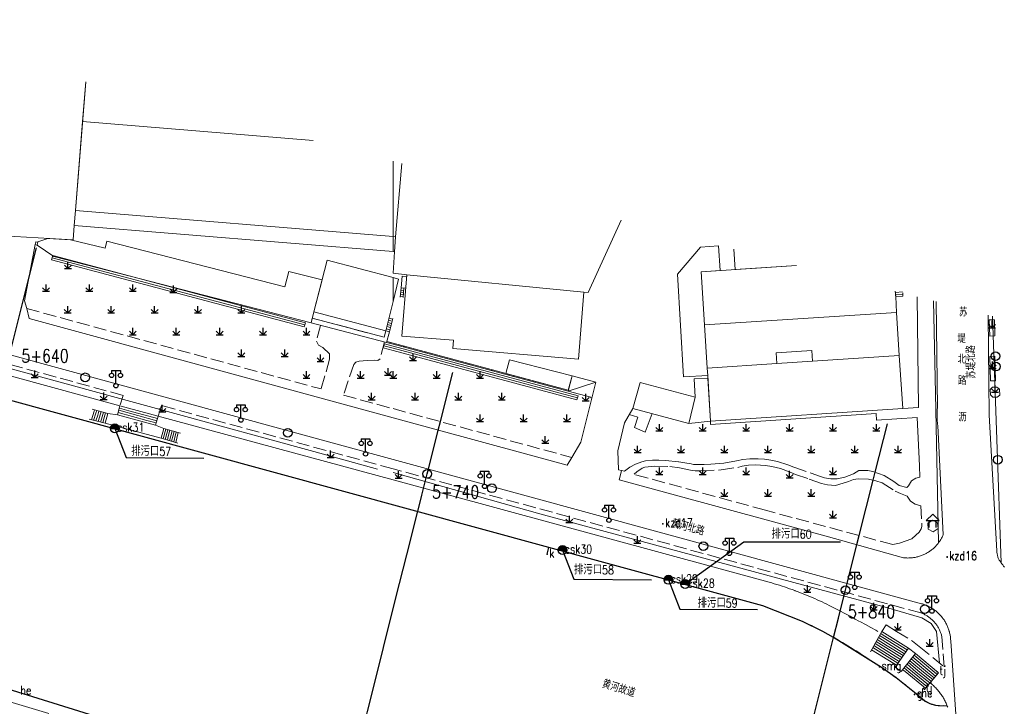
# Model space of a CAD drawing. Extents: x 39508475 to 39522402, y 3783947 to 3795549.
# Tile 117 of 256: x 39514664 to 39514891, y 3794233 to 3794391. Entities that reach past the tile are written whole.
import ezdxf
from ezdxf.enums import TextEntityAlignment as Align

# ---------------------------------------------------------------- set-up
doc = ezdxf.new("R2010")
doc.units = 0
doc.header["$PDSIZE"] = 0.2
doc.linetypes.add('X0', pattern=[4, 3, -1])
doc.layers.get('0').update_dxf_attribs({"linetype": 'CONTINUOUS'})
for name, color, linetype in [('DLSS', 4, 'CONTINUOUS'), ('JCDL_DMX_F', 30, 'CONTINUOUS'), ('JCDL_JMDD_F', 231, 'CONTINUOUS'), ('JCDL_JMDX_F', 231, 'CONTINUOUS'), ('JCDL_JT_ZJ', 100, 'CONTINUOUS'), ('JCDL_JTD_F', 100, 'CONTINUOUS'), ('JMD', 6, 'CONTINUOUS'), ('SXSS', 5, 'CONTINUOUS'), ('ZBTZ', 3, 'CONTINUOUS'), ('zdh', 7, 'CONTINUOUS'), ('排水孔', 4, 'CONTINUOUS'), ('断面线', 2, 'CONTINUOUS')]:
    doc.layers.add(name, color=color, linetype=linetype)
for name, color, linetype, lineweight in [('JCDL_JMDX', 1, 'CONTINUOUS', 0), ('JCDL_ZBX', 3, 'CONTINUOUS', 0), ('JCDL_ZBX_F', 7, 'CONTINUOUS', 0), ('TEXTL_ZJ', 7, 'CONTINUOUS', 0)]:
    doc.layers.add(name, color=color, linetype=linetype, lineweight=lineweight)
doc.styles.add('HZ', font='rs', dxfattribs={"width": 0.8, "bigfont": 'hztxt'})
doc.linetypes.add('10422', pattern='A,2,[150,AAA.SHX,S=1,R=0,X=0,Y=1],2,[177,AAA.SHX,S=1,R=0,X=0,Y=0.8],1e-09', length=4)
doc.linetypes.add('X19', pattern='A,4.5,[145,symbolx.shx,S=1,R=0,X=0,Y=1],4.5,-0.5,[146,symbolx.shx,S=1,R=0,X=0,Y=0],-0.5', length=10)
doc.linetypes.add('X35', pattern='A,2,[150,AAA.SHX,S=1,R=0,X=0,Y=1],2,[177,AAA.SHX,S=1,R=0,X=0,Y=0.8],1e-09', length=4)
doc.linetypes.add('X4', pattern='A,0,-1e-09,[149,symbolx.shx,S=0.15,R=0,X=0,Y=0],-1.6', length=1.6)
doc.linetypes.add('X41', pattern='A,1,[18,symbolt.shx,S=1,R=0,X=0,Y=0],2,[8,symbolt.shx,S=1,R=0,X=0,Y=0],1', length=4)
doc.linetypes.add('X49', pattern='A,0,[5,symbolt.shx,S=1,R=0,X=0,Y=0],-10', length=10)
doc.linetypes.add('X67', pattern='A,1,[150,symbolx.shx,S=1,R=0,X=0,Y=1],2,[153,symbolx.shx,S=1,R=0,X=0,Y=0.8],2,[145,symbolx.shx,S=1,R=0,X=0,Y=0],0,[150,symbolx.shx,S=1,R=0,X=0,Y=1],2,[153,symbolx.shx,S=1,R=0,X=0,Y=0.8],2,[150,symbolx.shx,S=1,R=0,X=0,Y=1],0.5,-0.5,[146,symbolx.shx,S=1,R=0,X=0,Y=0],-0.5,0.5,[153,symbolx.shx,S=1,R=0,X=0,Y=0.8],1', length=12)

# ---------------------------------------------------------------- blocks, each defined once
blk = doc.blocks.new('9530003')
at = {"color": 0}
for p, q in [((-0.8, 0), (0.8, 0)), ((0, 0), (0, 1.6))]:
    blk.add_line(p, q, dxfattribs=at)
at = {"color": 0, "linetype": 'Continuous'}
for points in [[(0, 0), (-0.8, 0.8)], [(0, 0), (0.8, 0.8)]]:
    blk.add_lwpolyline(points, dxfattribs=at)
blk = doc.blocks.new('5820000')
at = {"color": 0, "linetype": 'Continuous'}
blk.add_circle((0, 0), 1, dxfattribs=at)
blk = doc.blocks.new('3521000')
at = {"color": 0}
for p, q in [((-1, 3.5), (1, 3.5)), ((0, 0.5), (0, 3.5))]:
    blk.add_line(p, q, dxfattribs=at)
at = {"color": 0, "linetype": 'Continuous', "flags": 128}
for points in [[(-1, 3.5), (-1, 2.9)], [(1, 3.5), (1, 2.9)]]:
    blk.add_lwpolyline(points, dxfattribs=at)
at = {"color": 0}
for centre in [(-1, 2.4), (1, 2.4), (0, 0)]:
    blk.add_circle(centre, 0.5, dxfattribs=at)
blk = doc.blocks.new('3621000')
at = {"color": 0}
for p, q in [((0, 3.1), (-1.5, 1.6)), ((1.5, 1.6), (0, 3.1)), ((-1.5, 1.6), (1.5, 1.6)), ((-0.8, 0), (-0.8, 1.6)), ((0.8, 0), (0.8, 1.6))]:
    blk.add_line(p, q, dxfattribs=at)

msp = doc.modelspace()

# ---------------------------------------------------------------- hatches: boundary and pattern name
at = {"layer": '排水孔', "linetype": 'Continuous'}
h = msp.add_hatch(color=256, dxfattribs=at)
edge = h.paths.add_edge_path()
edge.add_arc((39514685.92, 3794296.767), 1, 0, 180)
edge.add_line((39514684.92, 3794296.767), (39514685.92, 3794296.767))
edge.add_line((39514685.92, 3794296.767), (39514686.92, 3794296.767))
h = msp.add_hatch(color=256, dxfattribs=at)
edge = h.paths.add_edge_path()
edge.add_arc((39514789.06, 3794268.712), 1, 0, 180)
edge.add_line((39514788.06, 3794268.712), (39514789.06, 3794268.712))
edge.add_line((39514789.06, 3794268.712), (39514790.06, 3794268.712))
h = msp.add_hatch(color=256, dxfattribs=at)
edge = h.paths.add_edge_path()
edge.add_arc((39514813.45, 3794261.848), 1, 0, 180)
edge.add_line((39514812.45, 3794261.848), (39514813.45, 3794261.848))
edge.add_line((39514813.45, 3794261.848), (39514814.45, 3794261.848))
h = msp.add_hatch(color=256, dxfattribs=at)
edge = h.paths.add_edge_path()
edge.add_arc((39514817.3, 3794260.864), 1, 0, 180)
edge.add_line((39514816.3, 3794260.864), (39514817.3, 3794260.864))
edge.add_line((39514817.3, 3794260.864), (39514818.3, 3794260.864))

# ---------------------------------------------------------------- linework, layer by layer
for p, q in [((39514684.92, 3794296.767, 76.713), (39514686.92, 3794296.767, 76.713)), ((39514788.06, 3794268.712, 74.858), (39514790.06, 3794268.712, 74.858)), ((39514812.45, 3794261.848, 74.905), (39514814.45, 3794261.848, 74.905)), ((39514816.3, 3794260.864, 74.926), (39514818.3, 3794260.864, 74.926))]:
    msp.add_line(p, q)
at = {"linetype": 'Continuous'}
for p, q in [((39514685.92, 3794296.767, 38.373), (39514688.53834, 3794290.06469, 1.811)), ((39514688.53834, 3794290.06469, 1.811), (39514706.42506, 3794289.9444, 1.811)), ((39514817.3, 3794260.864, 36.586), (39514830.77155, 3794270.598)), ((39514830.77155, 3794270.598), (39514853.07155, 3794270.598)), ((39514789.06, 3794268.712, 36.518), (39514791.67834, 3794262.00969, -0.044)), ((39514791.67834, 3794262.00969, -0.044), (39514809.56506, 3794261.8894, -0.044)), ((39514813.45, 3794261.848, 36.565), (39514816.06834, 3794255.14569, 0.003)), ((39514816.06834, 3794255.14569, 0.003), (39514833.95506, 3794255.0254, 0.003))]:
    msp.add_line(p, q, dxfattribs=at)
at = {"flags": 128}
for points, elevation in [([(39514686.92, 3794296.767, 1), (39514684.92, 3794296.767), (39514685.92, 3794296.767)], 38.373), ([(39514790.06, 3794268.712, 1), (39514788.06, 3794268.712), (39514789.06, 3794268.712)], 36.518), ([(39514814.45, 3794261.848, 1), (39514812.45, 3794261.848), (39514813.45, 3794261.848)], 36.565), ([(39514818.3, 3794260.864, 1), (39514816.3, 3794260.864), (39514817.3, 3794260.864)], 36.586)]:
    msp.add_lwpolyline(points, format="xyb", close=True, dxfattribs=dict(at, elevation=elevation))
at = {"linetype": 'Continuous', "elevation": 35.41, "flags": 128}
msp.add_lwpolyline([(39514785.486, 3794267.782), (39514785.91593, 3794269.35362)], dxfattribs=at)
at = {"layer": 'DLSS', "linetype": 'Continuous', "lineweight": 20}
for points in [[(39514750, 3794289.61748), (39514574.348, 3794337.589), (39514574.25103, 3794337.10913), (39514573.069, 3794337.348), (39514573.185, 3794337.922), (39514500, 3794357.85882)], [(39514750, 3794299.19698), (39514666.198, 3794322.056), (39514665.62299, 3794324.398)], [(39514802.65615, 3794287.01277), (39514802.11701, 3794284.921), (39514849.776, 3794271.97501), (39514867.54099, 3794266.977), (39514867.75009, 3794266.95268), (39514867.95975, 3794266.9338), (39514868.16981, 3794266.91997), (39514868.38013, 3794266.91119), (39514868.59061, 3794266.90748), (39514868.80112, 3794266.90882), (39514869.01153, 3794266.91522), (39514869.22173, 3794266.92668), (39514869.43159, 3794266.94319), (39514869.64099, 3794266.96474), (39514869.84982, 3794266.99132), (39514870.05794, 3794267.02291), (39514870.26525, 3794267.0595), (39514870.47162, 3794267.10106), (39514870.67693, 3794267.14756), (39514870.88106, 3794267.19899), (39514871.0839, 3794267.25531), (39514871.28532, 3794267.3165), (39514871.48521, 3794267.3825), (39514871.68346, 3794267.4533), (39514871.87995, 3794267.52883), (39514872.07457, 3794267.60907), (39514872.2672, 3794267.69397), (39514872.45774, 3794267.78347), (39514872.64607, 3794267.87753), (39514872.83208, 3794267.97608), (39514872.853, 3794267.98801), (39514873.01567, 3794268.07908), (39514873.19674, 3794268.18647), (39514873.37516, 3794268.29817), (39514873.55085, 3794268.41414), (39514873.72371, 3794268.53429), (39514873.89362, 3794268.65856), (39514874.0605, 3794268.78688), (39514874.22424, 3794268.91918), (39514874.38476, 3794269.05538), (39514874.54195, 3794269.19539), (39514874.69574, 3794269.33914), (39514874.84602, 3794269.48655), (39514874.99272, 3794269.63753), (39514875.13575, 3794269.79199), (39514875.27501, 3794269.94985), (39514875.41045, 3794270.111), (39514875.54197, 3794270.27537), (39514875.66951, 3794270.44285), (39514875.79297, 3794270.61335), (39514875.91231, 3794270.78677), (39514876.02744, 3794270.96301), (39514876.1383, 3794271.14196), (39514876.24483, 3794271.32353), (39514876.34696, 3794271.5076), (39514876.44464, 3794271.69408), (39514876.5378, 3794271.88285), (39514876.62641, 3794272.07381), (39514876.71, 3794272.267), (39514875.449, 3794297.44199), (39514875.4163, 3794297.77803), (39514875.38872, 3794298.11453), (39514875.36587, 3794298.45138), (39514875.34776, 3794298.78853), (39514875.33439, 3794299.12589), (39514875.32576, 3794299.46341), (39514875.32332, 3794299.65963), (39514875.32188, 3794299.80101), (39514875.32274, 3794300.13864), (39514875.32834, 3794300.47622), (39514875.33869, 3794300.81369), (39514875.35378, 3794301.15098), (39514875.374, 3794301.488), (39514875.07195, 3794325.9986)], [(39514890.83276, 3794264.78143), (39514890.62509, 3794265.04933), (39514890.42141, 3794265.32028), (39514890.361, 3794265.40301), (39514890.22179, 3794265.59423), (39514890.02626, 3794265.87112), (39514889.83486, 3794266.15088), (39514889.64765, 3794266.43346), (39514889.465, 3794266.719), (39514889.40035, 3794266.89419), (39514889.34169, 3794267.07149), (39514889.28862, 3794267.25053), (39514889.2412, 3794267.43116), (39514889.19948, 3794267.61318), (39514889.16873, 3794267.77041), (39514889.16349, 3794267.79643), (39514889.13327, 3794267.98071), (39514889.10886, 3794268.16585), (39514889.09026, 3794268.35167), (39514889.078, 3794268.538), (39514887.29999, 3794299.79), (39514887.09227, 3794322.8899)], [(39514791.15, 3794290.06), (39514790.077, 3794288.265), (39514750, 3794299.19698)], [(39514878.11444, 3794250), (39514878.09382, 3794250.07488), (39514878.03116, 3794250.28305), (39514877.96358, 3794250.48968), (39514877.89112, 3794250.69465), (39514877.81383, 3794250.89785), (39514877.73173, 3794251.09915), (39514877.64489, 3794251.29845), (39514877.55335, 3794251.49564), (39514877.45715, 3794251.6906), (39514877.35636, 3794251.88322), (39514877.25104, 3794252.0734), (39514877.14123, 3794252.26103), (39514877.02701, 3794252.44601), (39514876.90843, 3794252.62822), (39514876.78556, 3794252.80757), (39514876.65848, 3794252.98396), (39514876.52725, 3794253.15729), (39514876.43301, 3794253.27601), (39514876.39195, 3794253.32745), (39514876.25265, 3794253.49436), (39514876.10944, 3794253.65792), (39514875.96239, 3794253.81804), (39514875.81158, 3794253.97463), (39514875.6571, 3794254.1276), (39514875.49904, 3794254.27686), (39514875.33748, 3794254.42233), (39514875.17252, 3794254.56393), (39514875.00425, 3794254.70158), (39514874.83276, 3794254.83521), (39514874.65816, 3794254.96472), (39514874.48053, 3794255.09007), (39514874.29998, 3794255.21116), (39514874.11661, 3794255.32794), (39514873.93052, 3794255.44034), (39514873.74182, 3794255.5483), (39514873.55061, 3794255.65176), (39514873.35701, 3794255.75065), (39514873.16111, 3794255.84492), (39514872.96304, 3794255.93452), (39514872.76289, 3794256.0194), (39514872.56079, 3794256.09951), (39514872.35685, 3794256.17481), (39514872.15118, 3794256.24525), (39514871.94389, 3794256.3108), (39514871.735, 3794256.37099), (39514750, 3794289.61748)], [(39514880.01295, 3794225.28894), (39514878.45, 3794247.71701), (39514878.44358, 3794247.93431), (39514878.43157, 3794248.15137), (39514878.41442, 3794248.3681), (39514878.39213, 3794248.58435), (39514878.36473, 3794248.80002), (39514878.33222, 3794249.01497), (39514878.29462, 3794249.2291), (39514878.25196, 3794249.44227), (39514878.20425, 3794249.65437), (39514878.15153, 3794249.86528), (39514878.11444, 3794250)]]:
    msp.add_lwpolyline(points, dxfattribs=at)
at = {"layer": 'JCDL_DMX_F', "color": 3, "linetype": 'X35', "lineweight": 0}
for points in [[(39514667.551, 3794339.149), (39514665.135, 3794326.134), (39514665.62299, 3794324.398)], [(39514791.15, 3794290.06), (39514793.254, 3794293.58601), (39514795.792, 3794303.723)], [(39514805.226, 3794301.39001), (39514803.297, 3794298.054), (39514801.772, 3794291.632), (39514801.922, 3794287.202)], [(39514809.65542, 3794300.19106), (39514808.05299, 3794295.918), (39514805.583, 3794296.961), (39514806.393, 3794299.319), (39514804.41114, 3794299.98077)], [(39514622.71701, 3794245.449), (39514670.70001, 3794231.05)], [(39514873.68179, 3794238.15387), (39514873.8985, 3794237.98379), (39514874.09154, 3794237.82526), (39514874.28129, 3794237.66282), (39514874.46767, 3794237.49653), (39514874.65062, 3794237.32645), (39514874.83004, 3794237.15267), (39514875.00588, 3794236.97526), (39514875.17804, 3794236.79428), (39514875.34647, 3794236.60982), (39514875.51109, 3794236.42195), (39514875.67183, 3794236.23076), (39514875.82862, 3794236.03631), (39514875.9814, 3794235.8387), (39514876.13011, 3794235.638), (39514876.27468, 3794235.4343), (39514876.41505, 3794235.22769), (39514876.55117, 3794235.01825), (39514876.68297, 3794234.80606), (39514876.8104, 3794234.59123), (39514876.93341, 3794234.37383), (39514877.05194, 3794234.15396), (39514877.16596, 3794233.93171), (39514877.2754, 3794233.70718), (39514877.38022, 3794233.48045), (39514877.48038, 3794233.25163), (39514877.57584, 3794233.0208), (39514877.66656, 3794232.78807), (39514877.7525, 3794232.55353)]]:
    msp.add_lwpolyline(points, dxfattribs=at)
at = {"layer": 'JCDL_DMX_F', "color": 3, "linetype": 'X41', "lineweight": 0}
for points in [[(39514621.86424, 3794319.75314), (39514687.11099, 3794301.94099)], [(39514695.936, 3794299.58601), (39514750, 3794284.88798)], [(39514750, 3794284.88798), (39514836.628, 3794261.337), (39514837.22362, 3794261.16366), (39514837.81782, 3794260.98552), (39514838.41068, 3794260.80294), (39514839.00215, 3794260.61596), (39514839.59222, 3794260.42456), (39514840.18084, 3794260.22877), (39514840.76798, 3794260.02859), (39514841.35362, 3794259.82404), (39514841.93771, 3794259.61513), (39514842.52023, 3794259.40186), (39514842.60501, 3794259.37), (39514843.10114, 3794259.18426), (39514843.68041, 3794258.96232), (39514844.25801, 3794258.73608), (39514844.83391, 3794258.50553), (39514845.40807, 3794258.27069), (39514845.98046, 3794258.03157), (39514846.55106, 3794257.7882), (39514847.11982, 3794257.54057), (39514847.68672, 3794257.2887), (39514848.25172, 3794257.03262), (39514848.8148, 3794256.77233), (39514849.37592, 3794256.50784), (39514849.93505, 3794256.23918), (39514850.492, 3794255.966), (39514851.69272, 3794255.35341), (39514852.89053, 3794254.73516), (39514854.08565, 3794254.11171), (39514855.27804, 3794253.48306), (39514856.46769, 3794252.84922), (39514857.31901, 3794252.391), (39514857.65456, 3794252.21022), (39514858.83864, 3794251.56605), (39514860.01991, 3794250.91674), (39514861.19833, 3794250.26229), (39514861.66542, 3794250)]]:
    msp.add_lwpolyline(points, dxfattribs=at)
at = {"layer": 'JCDL_JMDX', "color": 6, "linetype": 'X67', "lineweight": 0}
for points in [[(39514500, 3794347.43775), (39514696.361, 3794293.852), (39514750, 3794279.17867)], [(39514750, 3794279.17867), (39514835.162, 3794255.882), (39514843.679, 3794252.611), (39514844.35024, 3794252.30042), (39514845.01909, 3794251.9847), (39514845.68568, 3794251.66424), (39514846.34998, 3794251.33907), (39514847.01196, 3794251.0092), (39514847.67159, 3794250.67465), (39514848.32883, 3794250.33544), (39514848.96787, 3794250)], [(39514750, 3794209.15006), (39514745.264, 3794210.65299), (39514641.249, 3794243.015), (39514616.82345, 3794250)], [(39514848.96787, 3794250), (39514848.98365, 3794249.99157), (39514849.63602, 3794249.64308), (39514850.2859, 3794249.28997), (39514850.93327, 3794248.93226), (39514851.57808, 3794248.56998), (39514852.22031, 3794248.20314), (39514852.367, 3794248.118), (39514852.85993, 3794247.83175), (39514853.4969, 3794247.45585), (39514854.13118, 3794247.07544), (39514854.76276, 3794246.69054), (39514855.3916, 3794246.30118), (39514856.01766, 3794245.90738), (39514856.64091, 3794245.50915), (39514857.26133, 3794245.10651), (39514857.87888, 3794244.69949), (39514858.49352, 3794244.2881), (39514859.105, 3794243.87201), (39514859.68301, 3794243.51606), (39514860.25803, 3794243.15532), (39514860.83028, 3794242.79017), (39514861.39969, 3794242.42063), (39514861.96626, 3794242.04674), (39514862.52993, 3794241.6685), (39514863.09069, 3794241.28594), (39514863.64848, 3794240.89909), (39514864.20329, 3794240.50797), (39514864.75508, 3794240.11259), (39514865.30382, 3794239.71299), (39514865.84947, 3794239.30918), (39514866.392, 3794238.9012), (39514866.69101, 3794238.673), (39514866.93139, 3794238.48906), (39514867.46759, 3794238.07279), (39514868.00058, 3794237.65241), (39514868.53032, 3794237.22796), (39514869.05679, 3794236.79944), (39514869.57995, 3794236.36689), (39514870.09978, 3794235.93034), (39514870.61623, 3794235.48981), (39514871.129, 3794235.045), (39514871.25835, 3794234.90971), (39514871.39162, 3794234.77827), (39514871.52841, 3794234.6505), (39514871.6686, 3794234.52648), (39514871.81211, 3794234.4063), (39514871.95882, 3794234.29005), (39514872.10862, 3794234.17783), (39514872.26142, 3794234.0697), (39514872.41708, 3794233.96576), (39514872.57551, 3794233.86607), (39514872.73658, 3794233.77071), (39514872.90017, 3794233.67975), (39514873.06617, 3794233.59326), (39514873.23445, 3794233.5113), (39514873.4049, 3794233.43393), (39514873.57737, 3794233.36121), (39514873.75175, 3794233.29319), (39514873.92792, 3794233.22991), (39514873.991, 3794233.209), (39514874.10573, 3794233.17144), (39514874.28506, 3794233.11781), (39514874.46578, 3794233.06905), (39514874.64775, 3794233.02521), (39514874.83085, 3794232.98632), (39514875.01493, 3794232.9524), (39514875.19987, 3794232.92349), (39514875.38552, 3794232.8996), (39514875.57174, 3794232.88074), (39514875.75842, 3794232.86694), (39514875.94539, 3794232.85821), (39514876.13254, 3794232.85454), (39514876.31971, 3794232.85595), (39514876.50678, 3794232.86243), (39514876.6936, 3794232.87398), (39514876.88, 3794232.891), (39514877.66155, 3794232.80497)]]:
    msp.add_lwpolyline(points, dxfattribs=at)
at = {"layer": 'JCDL_JMDX', "color": 6, "linetype": 'X0', "lineweight": 0}
for points in [[(39514753.11679, 3794331.78319), (39514752.124, 3794331.86301), (39514751.852, 3794329.133), (39514752.897, 3794329.049)], [(39514748.31209, 3794319.26), (39514747.921, 3794317.78601), (39514731.39818, 3794322.16969)]]:
    msp.add_lwpolyline(points, dxfattribs=at)
at = {"layer": 'JCDL_JMDX', "color": 6, "linetype": 'Continuous', "lineweight": 0}
for points in [[(39514751.852, 3794329.133), (39514751.645, 3794326.98801)], [(39514752.51598, 3794329.07962), (39514752.344, 3794326.95)], [(39514751.65988, 3794327.14225), (39514752.35411, 3794327.07525)], [(39514751.70791, 3794327.63993), (39514752.39437, 3794327.57369)], [(39514751.75594, 3794328.13762), (39514752.43462, 3794328.07213)], [(39514751.80397, 3794328.63531), (39514752.47487, 3794328.57056)], [(39514865.72581, 3794327.88623), (39514865.69262, 3794328.42428)], [(39514867.37229, 3794328.22394), (39514865.71306, 3794328.09294)], [(39514865.75728, 3794327.37606), (39514865.72581, 3794327.88623)], [(39514867.41164, 3794327.72549), (39514865.74385, 3794327.59381)], [(39514865.77285, 3794327.12352), (39514865.75728, 3794327.37606)], [(39514867.451, 3794327.22704), (39514865.77285, 3794327.12352)], [(39514867.451, 3794327.22704), (39514867.39115, 3794327.98501)], [(39514748.31209, 3794319.26), (39514749.07402, 3794322.30983)], [(39514749.93782, 3794321.93252), (39514749.0393, 3794322.17085)], [(39514749.16869, 3794319.03279), (39514749.978, 3794322.084)], [(39514749.42506, 3794319.99937), (39514748.55449, 3794320.23028)], [(39514749.55325, 3794320.48266), (39514748.6757, 3794320.71542)], [(39514749.68144, 3794320.96595), (39514748.7969, 3794321.20056)], [(39514749.80963, 3794321.44923), (39514748.9181, 3794321.68571)], [(39514749.16869, 3794319.03279), (39514748.31209, 3794319.26)], [(39514749.29688, 3794319.51608), (39514748.43329, 3794319.74514)], [(39514748.512, 3794316.557), (39514750, 3794316.15672)], [(39514750, 3794316.15672), (39514790.30382, 3794305.31487)], [(39514790.30382, 3794305.31487), (39514796.69799, 3794307.43298)], [(39514687.11099, 3794301.94099), (39514695.936, 3794299.58601)], [(39514681.15014, 3794300.73356), (39514680.51843, 3794298.74842)], [(39514681.57128, 3794300.26814), (39514681.04486, 3794298.61385)], [(39514681.24114, 3794301.05799), (39514681.15014, 3794300.73356)], [(39514681.75329, 3794300.91699), (39514681.57128, 3794300.26814)], [(39514681.99243, 3794299.80271), (39514681.57129, 3794298.47928)], [(39514682.26543, 3794300.77599), (39514681.99243, 3794299.80271)], [(39514682.77757, 3794300.63499), (39514682.41357, 3794299.33728)], [(39514683.28971, 3794300.49399), (39514682.83471, 3794298.87185)], [(39514683.80186, 3794300.35299), (39514683.25585, 3794298.40642)], [(39514686.70825, 3794300.42974), (39514693.27, 3794298.602)], [(39514686.8425, 3794300.93349), (39514691.217, 3794299.715)], [(39514686.97674, 3794301.43724), (39514689.164, 3794300.828)], [(39514689.164, 3794300.828), (39514695.78275, 3794299.06176)], [(39514691.217, 3794299.715), (39514695.6295, 3794298.53751)], [(39514682.41357, 3794299.33728), (39514682.09771, 3794298.34471)], [(39514682.83471, 3794298.87185), (39514682.62414, 3794298.21014)], [(39514683.25585, 3794298.40642), (39514683.15057, 3794298.07556)], [(39514693.27, 3794298.602), (39514695.47625, 3794298.01326)], [(39514697.12637, 3794294.6425), (39514697.65925, 3794296.60424)], [(39514697.68375, 3794294.786), (39514698.1405, 3794296.46749)], [(39514698.02887, 3794294.07525), (39514698.24112, 3794294.9295)], [(39514698.24112, 3794294.9295), (39514698.62175, 3794296.33075)], [(39514698.5155, 3794293.934), (39514698.7985, 3794295.073)], [(39514698.7985, 3794295.073), (39514699.103, 3794296.194)], [(39514699.00212, 3794293.79275), (39514699.35587, 3794295.2165)], [(39514699.35587, 3794295.2165), (39514699.58425, 3794296.05725)], [(39514699.48875, 3794293.6515), (39514699.91325, 3794295.36)], [(39514699.91325, 3794295.36), (39514700.0655, 3794295.9205)], [(39514699.97537, 3794293.51025), (39514700.47062, 3794295.5035)], [(39514700.47062, 3794295.5035), (39514700.54675, 3794295.78375)], [(39514697.05562, 3794294.35775), (39514697.12637, 3794294.6425)], [(39514697.54225, 3794294.2165), (39514697.68375, 3794294.786)], [(39514862.3268, 3794249.51881), (39514862.8923, 3794249.16611)], [(39514861.278, 3794247.65), (39514864.1055, 3794245.8865)], [(39514861.5402, 3794248.1172), (39514863.8022, 3794246.7064)], [(39514861.8024, 3794248.58441), (39514863.4989, 3794247.5263)], [(39514862.0646, 3794249.05161), (39514863.1956, 3794248.34621)], [(39514862.8923, 3794249.16611), (39514868.4354, 3794245.72091)], [(39514863.1956, 3794248.34621), (39514868.1228, 3794245.28381)], [(39514863.4989, 3794247.5263), (39514867.8102, 3794244.8467)], [(39514860.2292, 3794245.7812), (39514865.3187, 3794242.6069)], [(39514860.4914, 3794246.2484), (39514865.0154, 3794243.4268)], [(39514860.7536, 3794246.7156), (39514864.7121, 3794244.2467)], [(39514861.0158, 3794247.1828), (39514864.4088, 3794245.0666)], [(39514863.8022, 3794246.7064), (39514867.4976, 3794244.4096)], [(39514864.1055, 3794245.8865), (39514867.185, 3794243.9725)], [(39514864.4088, 3794245.0666), (39514866.8724, 3794243.5354)], [(39514864.7121, 3794244.2467), (39514866.5598, 3794243.0983)], [(39514865.0154, 3794243.4268), (39514866.2472, 3794242.6612)], [(39514868.72, 3794242.8285), (39514871.355, 3794240.605)], [(39514869.0492, 3794243.2446), (39514872.2112, 3794240.5764)], [(39514869.3784, 3794243.6607), (39514873.0674, 3794240.5478)], [(39514869.7076, 3794244.0768), (39514873.9236, 3794240.5192)], [(39514870.0368, 3794244.4929), (39514874.7798, 3794240.4906)], [(39514865.3187, 3794242.6069), (39514865.9346, 3794242.2241)], [(39514867.40321, 3794241.1641), (39514867.9302, 3794240.7194)], [(39514867.73241, 3794241.5802), (39514868.7864, 3794240.6908)], [(39514867.9302, 3794240.7194), (39514872.6543, 3794236.9403)], [(39514868.0616, 3794241.9963), (39514869.6426, 3794240.6622)], [(39514868.3908, 3794242.4124), (39514870.4988, 3794240.6336)], [(39514868.7864, 3794240.6908), (39514872.9856, 3794237.3316)], [(39514869.6426, 3794240.6622), (39514873.3169, 3794237.7229)], [(39514870.4988, 3794240.6336), (39514873.6482, 3794238.1142)], [(39514871.355, 3794240.605), (39514873.9795, 3794238.5055)], [(39514872.2112, 3794240.5764), (39514874.3108, 3794238.8968)], [(39514873.0674, 3794240.5478), (39514874.6421, 3794239.2881)], [(39514873.9236, 3794240.5192), (39514874.9734, 3794239.6794)], [(39514874.7798, 3794240.4906), (39514875.3047, 3794240.0707)]]:
    msp.add_lwpolyline(points, dxfattribs=at)
at = {"layer": 'JCDL_JMDX', "color": 6, "linetype": 'X19', "lineweight": 0}
msp.add_lwpolyline([(39514731.11, 3794321.08), (39514748.512, 3794316.557)], dxfattribs=at)
at = {"layer": 'JCDL_JMDX_F', "linetype": 'Continuous', "lineweight": 0}
for points in [[(39514667.551, 3794339.149), (39514668.052, 3794339.019), (39514668.2126, 3794339.6379), (39514667.71159, 3794339.76791), (39514667.551, 3794339.149)], [(39514729.563, 3794320.147), (39514729.8199, 3794321.11344), (39514671.62491, 3794336.58344), (39514671.368, 3794335.617)], [(39514671.49646, 3794336.10022), (39514729.69145, 3794320.63022)], [(39514671.368, 3794335.617), (39514729.563, 3794320.147)], [(39514748.00365, 3794316.28271), (39514747.744, 3794315.31701)], [(39514747.744, 3794315.31701), (39514750, 3794314.71044)], [(39514747.87382, 3794315.79986), (39514750, 3794315.2282)], [(39514748.00365, 3794316.28271), (39514750, 3794315.74596)], [(39514748.57694, 3794316.79842), (39514750, 3794316.41561)], [(39514749.256, 3794316.35686), (39514749.32094, 3794316.59828)], [(39514750, 3794316.41561), (39514790.36876, 3794305.55629)], [(39514750, 3794315.74596), (39514792.60564, 3794304.29071)], [(39514752.41418, 3794315.5073), (39514752.47912, 3794315.74872)], [(39514750, 3794315.2282), (39514792.47582, 3794303.80785)], [(39514750, 3794314.71044), (39514792.346, 3794303.325)], [(39514757.4821, 3794314.14401), (39514757.54704, 3794314.38543)], [(39514762.55003, 3794312.78073), (39514762.61497, 3794313.02215)], [(39514767.61795, 3794311.41744), (39514767.68289, 3794311.65886)], [(39514772.68587, 3794310.05415), (39514772.75081, 3794310.29557)], [(39514777.7538, 3794308.69087), (39514777.81874, 3794308.93228)], [(39514782.82172, 3794307.32758), (39514782.88666, 3794307.569)], [(39514787.88964, 3794305.96429), (39514787.95459, 3794306.20571)], [(39514792.346, 3794303.325), (39514792.60564, 3794304.29071)], [(39514686.574, 3794299.92599), (39514687.11099, 3794301.94099)], [(39514680.729, 3794301.19899), (39514684.314, 3794300.21199)], [(39514684.314, 3794300.21199), (39514683.677, 3794297.94099)], [(39514686.574, 3794299.92599), (39514684.314, 3794300.21199)], [(39514695.323, 3794297.48901), (39514686.574, 3794299.92599)], [(39514695.323, 3794297.48901), (39514695.936, 3794299.58601)], [(39514679.992, 3794298.88299), (39514683.677, 3794297.94099)], [(39514683.677, 3794297.94099), (39514696.56899, 3794294.499)], [(39514697.178, 3794296.74099), (39514695.323, 3794297.48901)], [(39514696.56899, 3794294.499), (39514697.178, 3794296.74099)], [(39514701.028, 3794295.647), (39514697.178, 3794296.74099)], [(39514700.462, 3794293.36899), (39514696.56899, 3794294.499)], [(39514859.96699, 3794245.314), (39514862.589, 3794249.98601)], [(39514862.589, 3794249.98601), (39514868.748, 3794246.15801)], [(39514868.748, 3794246.15801), (39514865.622, 3794241.787)], [(39514870.366, 3794244.909), (39514868.748, 3794246.15801)], [(39514867.07401, 3794240.748), (39514870.366, 3794244.909)], [(39514870.366, 3794244.909), (39514875.636, 3794240.462)], [(39514865.622, 3794241.787), (39514867.07401, 3794240.748)], [(39514872.323, 3794236.549), (39514875.636, 3794240.462)]]:
    msp.add_lwpolyline(points, dxfattribs=at)
at = {"layer": 'JCDL_ZBX', "color": 114, "linetype": 'X49', "lineweight": 0, "true_color": 0x009944}
for points in [[(39514500, 3794354.66921), (39514524.79287, 3794347.90748), (39514553.66801, 3794340.0324), (39514582.54315, 3794332.15731), (39514621.04333, 3794321.6572), (39514659.54351, 3794311.15709), (39514698.04369, 3794300.65698), (39514731.73135, 3794291.46939), (39514746.38864, 3794287.41259)], [(39514874.48435, 3794326.15056), (39514874.93248, 3794304.79691), (39514875.67391, 3794270.44894)], [(39514888.10708, 3794322.62745), (39514890.09496, 3794265.77384)], [(39514750, 3794286.58429), (39514783.84259, 3794277.09087), (39514842.29974, 3794261.28446), (39514863.12459, 3794255.68962), (39514871.79207, 3794253.12899), (39514873.93557, 3794251.83515), (39514875.16096, 3794250)], [(39514875.16096, 3794250), (39514875.84576, 3794242.73241)]]:
    msp.add_lwpolyline(points, dxfattribs=at)
at = {"layer": 'JCDL_ZBX', "color": 114, "linetype": 'Continuous', "lineweight": 0, "true_color": 0x009944}
for points in [[(39514887.441, 3794318.045), (39514887.333, 3794321.75802), (39514888.50761, 3794321.79219), (39514888.61561, 3794318.07916), (39514887.441, 3794318.045)], [(39514887.593, 3794307.733), (39514887.456, 3794313.35903), (39514888.60566, 3794313.38703), (39514888.74266, 3794307.761), (39514887.593, 3794307.733)], [(39514888.161, 3794303.963), (39514887.613, 3794304.47201), (39514887.564, 3794305.757), (39514888.096, 3794306.24801), (39514889.049, 3794306.264), (39514889.68901, 3794305.78801), (39514889.76201, 3794304.434), (39514889.114, 3794303.979), (39514888.161, 3794303.963)], [(39514823.099, 3794298.438), (39514823.14826, 3794297.68956), (39514861.25725, 3794300.19716), (39514861.35567, 3794298.7014), (39514870.75504, 3794299.26608), (39514871.27182, 3794288.14363), (39514871.36224, 3794285.52702)], [(39514862.589, 3794249.98601), (39514862.59783, 3794250)]]:
    msp.add_lwpolyline(points, dxfattribs=at)
at = {"layer": 'JCDL_ZBX', "color": 114, "linetype": 'X4', "lineweight": 0, "true_color": 0x009944}
msp.add_lwpolyline([(39514873.18873, 3794274.90726), (39514873.26072, 3794273.52327), (39514874.44572, 3794272.94226), (39514875.56572, 3794273.67026), (39514875.43573, 3794275.00826), (39514874.29573, 3794275.64427), (39514873.18873, 3794274.90726)], dxfattribs=at)
at = {"layer": 'JCDL_ZBX_F', "color": 114, "linetype": 'X0', "lineweight": 0, "true_color": 0x009944}
for points in [[(39514687.17684, 3794302.18218), (39514687.813, 3794304.378), (39514620.183, 3794322.867), (39514619.94464, 3794322.10466), (39514618.37, 3794322.59699), (39514618.544, 3794323.37301), (39514534.53001, 3794346.18199), (39514533.91484, 3794344.02217)], [(39514665.62299, 3794324.398), (39514733.43105, 3794305.84906)], [(39514733.29278, 3794320.51267), (39514732.36122, 3794316.89017), (39514732.83652, 3794315.96531), (39514733.83715, 3794315.41539), (39514735.36312, 3794313.9656), (39514735.40308, 3794312.69842), (39514733.43105, 3794305.84906)], [(39514748.02462, 3794316.68368), (39514747.03827, 3794312.81615), (39514746.51257, 3794312.45072), (39514745.66687, 3794312.51924), (39514744.04404, 3794312.40504), (39514742.19264, 3794312.24516), (39514741.39686, 3794312.01851), (39514740.9375, 3794311.50443), (39514738.58792, 3794304.43839)], [(39514738.58792, 3794304.43839), (39514750, 3794301.31661)], [(39514750, 3794287.46528), (39514696.68299, 3794302.02901), (39514695.936, 3794299.58601)], [(39514750, 3794301.31661), (39514791.15, 3794290.06)], [(39514801.922, 3794287.202), (39514803.34679, 3794286.94778), (39514804.55605, 3794287.83311), (39514805.87827, 3794288.53875), (39514807.2867, 3794289.05108), (39514808.16084, 3794289.30009), (39514809.74883, 3794289.44957), (39514811.2486, 3794289.4429), (39514812.74712, 3794289.37814), (39514815.7947, 3794289.08003), (39514817.21527, 3794288.86222), (39514818.68925, 3794288.58457), (39514819.1782, 3794288.48007), (39514821.67496, 3794288.43636), (39514823.17358, 3794288.49825), (39514826.15851, 3794288.79117), (39514829.11298, 3794289.30767), (39514830.58459, 3794289.59282), (39514832.14579, 3794289.72642), (39514834.1155, 3794289.76391), (39514835.57212, 3794289.65872), (39514837.05654, 3794289.44552), (39514838.52178, 3794289.12605), (39514840.90041, 3794288.36152), (39514842.30894, 3794287.84652), (39514846.55322, 3794286.35115), (39514847.9681, 3794285.85305), (39514849.39167, 3794285.38517), (39514850.87444, 3794285.16475), (39514852.325, 3794285.122), (39514854.06078, 3794285.50971), (39514856.05919, 3794286.27122), (39514857.32134, 3794287.03273), (39514859.37234, 3794287.08525), (39514860.50302, 3794286.84892), (39514863.15439, 3794285.89218), (39514865.32287, 3794284.53342), (39514866.58087, 3794283.61875), (39514868.31187, 3794283.12486), (39514868.69825, 3794283.54158), (39514869.44011, 3794284.68372), (39514870.4447, 3794285.31652), (39514871.36224, 3794285.52702)], [(39514871.55811, 3794278.89602), (39514871.82797, 3794274.15093), (39514871.63106, 3794273.62655), (39514871.18078, 3794272.88378), (39514870.42184, 3794272.17938), (39514869.46524, 3794271.33872), (39514866.63369, 3794270.307), (39514865.08399, 3794270.0013), (39514835.75806, 3794277.91179), (39514805.52226, 3794286.19157), (39514806.19075, 3794286.76707), (39514807.36636, 3794287.60729), (39514808.00031, 3794287.83012), (39514810.32253, 3794288.06687), (39514813.72292, 3794288.00754), (39514816.0097, 3794287.71019), (39514818.49093, 3794287.15662), (39514819.61716, 3794286.9918), (39514820.95699, 3794286.9724), (39514825.57142, 3794287.20273), (39514829.39399, 3794287.79808), (39514830.43081, 3794288.0917), (39514831.89009, 3794288.28992), (39514833.51532, 3794288.3411), (39514835.82234, 3794288.219), (39514837.27226, 3794287.97254), (39514839.24665, 3794287.51818), (39514841.5057, 3794286.67602), (39514842.68046, 3794286.15274), (39514845.84551, 3794285.08459), (39514848.72406, 3794284.04895), (39514850.05273, 3794283.7469), (39514851.88557, 3794283.62682), (39514852.6711, 3794283.86556), (39514854.88452, 3794284.5293), (39514856.07846, 3794285.03006), (39514857.15299, 3794285.12545), (39514859.51962, 3794285.0859), (39514861.18821, 3794284.72163), (39514862.64119, 3794284.23821), (39514865.67633, 3794282.33266), (39514866.91155, 3794281.7706), (39514868.39387, 3794281.14069), (39514869.21387, 3794279.97534), (39514870.2606, 3794279.2966), (39514871.55811, 3794278.89602)], [(39514876.03291, 3794250), (39514875.96914, 3794250.1472), (39514875.88664, 3794250.32776), (39514875.7995, 3794250.50614), (39514875.70777, 3794250.6822), (39514875.61152, 3794250.85583), (39514875.51082, 3794251.02691), (39514875.40572, 3794251.19533), (39514875.2963, 3794251.36098), (39514875.18264, 3794251.52374), (39514875.0648, 3794251.68351), (39514874.94287, 3794251.84018), (39514874.81693, 3794251.99364), (39514874.68707, 3794252.14379), (39514874.637, 3794252.19899), (39514874.55336, 3794252.29053), (39514874.4159, 3794252.43377), (39514874.27479, 3794252.5734), (39514874.13011, 3794252.70934), (39514873.98197, 3794252.84149), (39514873.83045, 3794252.96977), (39514873.67567, 3794253.09408), (39514873.51773, 3794253.21435), (39514873.35672, 3794253.33049), (39514873.19277, 3794253.44244), (39514873.02598, 3794253.5501), (39514872.85646, 3794253.65341), (39514872.68433, 3794253.75231), (39514872.50969, 3794253.84672), (39514872.33267, 3794253.93658), (39514872.15339, 3794254.02184), (39514871.97196, 3794254.10243), (39514871.78851, 3794254.1783), (39514871.60301, 3794254.249), (39514750, 3794287.46528)], [(39514862.59783, 3794250), (39514863.54701, 3794251.503), (39514865.99454, 3794250)], [(39514865.99454, 3794250), (39514869.652, 3794247.75399), (39514871.207, 3794246.546), (39514876.95801, 3794241.81801), (39514876.41199, 3794248.832), (39514876.36377, 3794249.02457), (39514876.31018, 3794249.21572), (39514876.25165, 3794249.40542), (39514876.18824, 3794249.59354), (39514876.11999, 3794249.77996), (39514876.04694, 3794249.96455), (39514876.03291, 3794250)]]:
    msp.add_lwpolyline(points, dxfattribs=at)
at = {"layer": 'JMD', "color": 6, "linetype": 'Continuous', "lineweight": 0}
for points in [[(39514679.24049, 3794376.64454), (39514676.82699, 3794346.96396), (39514676.54423, 3794343.49917), (39514676.3178, 3794340.21072), (39514654.72536, 3794341.42256), (39514655.1184, 3794347.93534), (39514657.95969, 3794382.14818)], [(39514731.60824, 3794363.10119), (39514678.51501, 3794367.471), (39514679.23159, 3794376.64684)], [(39514750, 3794358.34471), (39514750, 3794340.99204), (39514676.82699, 3794346.96396), (39514678.51501, 3794367.471), (39514731.60824, 3794363.10119)], [(39514752.00498, 3794357.82618), (39514750.60101, 3794340.94299), (39514750, 3794340.99204), (39514750, 3794358.34471)], [(39514802.53923, 3794344.75701), (39514794.92922, 3794328.10717), (39514793.9794, 3794328.18013), (39514753.14501, 3794332.13401), (39514750.02926, 3794332.51206), (39514750.31824, 3794337.47822), (39514750.60101, 3794340.94299), (39514752.00498, 3794357.82618)], [(39514750, 3794340.99204), (39514750, 3794337.50419), (39514676.54423, 3794343.49917), (39514676.82699, 3794346.96396), (39514750, 3794340.99204)], [(39514733.64971, 3794330.97743), (39514731.78807, 3794323.64401), (39514731.11, 3794321.08), (39514671.888, 3794336.39699), (39514668.052, 3794339.019), (39514668.2126, 3794339.6379), (39514667.99217, 3794339.69509), (39514670.50113, 3794340.53717), (39514675.71878, 3794340.24434), (39514683.70001, 3794338.29999), (39514684.106, 3794339.906), (39514725.10811, 3794329.37807), (39514726.00501, 3794332.936), (39514733.64971, 3794330.97743)], [(39514750.60101, 3794340.94299), (39514750.31824, 3794337.47822), (39514750, 3794337.50419), (39514750, 3794340.99204), (39514750.60101, 3794340.94299)], [(39514820.944, 3794332.88), (39514821.748, 3794320.594), (39514822.393, 3794310.678), (39514822.49354, 3794308.93487), (39514816.86999, 3794308.653), (39514815.552, 3794332.318), (39514820.78801, 3794338.533), (39514824.97367, 3794338.80782), (39514825.35329, 3794333.16848), (39514820.944, 3794332.88)], [(39514842.90753, 3794334.31696), (39514828.83413, 3794333.39621), (39514828.53256, 3794338.03462)], [(39514750, 3794326.01638), (39514748.31209, 3794319.26), (39514731.78807, 3794323.64401), (39514734.811, 3794335.552), (39514750, 3794331.53011), (39514750, 3794326.01638)], [(39514865.69262, 3794328.42428), (39514865.77285, 3794327.12352), (39514865.996, 3794323.506), (39514821.748, 3794320.594), (39514820.944, 3794332.88), (39514842.90753, 3794334.31696)], [(39514751.292, 3794331.18801), (39514750, 3794326.01638), (39514750, 3794331.53011), (39514751.292, 3794331.18801)], [(39514793.9794, 3794328.18013), (39514792.72756, 3794312.71032), (39514763.751, 3794315.16899), (39514763.91141, 3794317.06221), (39514752.01242, 3794318.04543), (39514753.14501, 3794332.13401), (39514793.9794, 3794328.18013)], [(39514870.76244, 3794327.11313), (39514871.002, 3794301.59001), (39514867.39966, 3794301.35297), (39514866.596, 3794313.58199), (39514865.996, 3794323.506), (39514865.77285, 3794327.12352), (39514867.451, 3794327.22699), (39514867.39115, 3794327.98501)], [(39514731.39818, 3794322.16969), (39514747.921, 3794317.78601), (39514748.31209, 3794319.26), (39514749.16869, 3794319.03279), (39514748.512, 3794316.557), (39514731.11, 3794321.08), (39514731.39818, 3794322.16969)], [(39514865.996, 3794323.506), (39514866.596, 3794313.58199), (39514846.61452, 3794312.26928), (39514846.451, 3794314.755), (39514838.21399, 3794314.209), (39514838.37698, 3794311.7281), (39514822.393, 3794310.678), (39514821.748, 3794320.594), (39514865.996, 3794323.506)], [(39514866.596, 3794313.58199), (39514867.39966, 3794301.35297), (39514823.099, 3794298.438), (39514822.49354, 3794308.93487), (39514822.393, 3794310.678), (39514838.37698, 3794311.7281), (39514846.61452, 3794312.26928), (39514866.596, 3794313.58199)], [(39514846.451, 3794314.755), (39514846.61452, 3794312.26928), (39514838.37698, 3794311.7281), (39514838.21399, 3794314.209), (39514846.451, 3794314.755)], [(39514776.80999, 3794312.537), (39514791.23101, 3794308.862), (39514790.36705, 3794305.55676), (39514775.97504, 3794309.42824), (39514776.80999, 3794312.537)], [(39514796.69799, 3794307.43298), (39514795.792, 3794303.723), (39514795.52399, 3794303.794), (39514795.56226, 3794303.94038), (39514790.30382, 3794305.31487), (39514791.23101, 3794308.862), (39514796.69799, 3794307.43298)], [(39514819.56699, 3794304), (39514818.164, 3794297.888), (39514805.226, 3794301.39001), (39514806.897, 3794307.368), (39514819.56699, 3794304)], [(39514822.52695, 3794308.35569), (39514823.099, 3794298.438), (39514818.164, 3794297.888), (39514819.56699, 3794304), (39514819.325, 3794308.17099), (39514822.52695, 3794308.35569)]]:
    msp.add_lwpolyline(points, dxfattribs=at)
at = {"layer": 'SXSS', "linetype": '10422', "flags": 128}
for points in [[(39514877.6599, 3794232.80516), (39514875.85179, 3794232.86004), (39514875.01493, 3794232.9524), (39514873.75175, 3794233.29319), (39514872.41708, 3794233.96576), (39514871.129, 3794235.045), (39514870.09978, 3794235.93034), (39514865.84947, 3794239.30918), (39514862.52993, 3794241.6685), (39514851.48096, 3794248.62454), (39514848.98365, 3794249.99157), (39514844.35024, 3794252.30042), (39514835.162, 3794255.882), (39514785.91593, 3794269.35362), (39514500, 3794347.43775), (39514340.59451, 3794390.93857)], [(39514371.27741, 3794315.12484), (39514378.927, 3794313.03799), (39514380.464, 3794311.112), (39514450.44243, 3794293.6923), (39514500, 3794281.37303), (39514555.40316, 3794266.83673), (39514586.75399, 3794258.59899), (39514641.249, 3794243.015), (39514750, 3794209.15006), (39514834.45127, 3794181.75118), (39514881.95323, 3794166.40737)]]:
    msp.add_lwpolyline(points, dxfattribs=at)
at = {"layer": 'zdh', "color": 1}
for p in [(39514685.916, 3794296.767, 38.373), (39514785.486, 3794267.782, 35.41), (39514789.058, 3794268.712, 36.518), (39514813.445, 3794261.848, 36.565), (39514817.297, 3794260.864, 36.586), (39514875.347, 3794240.704, 39.163), (39514872.221, 3794236.802, 36.557), (39514870.136, 3794235.456, 35.544), (39514871.212, 3794235.594, 36.55)]:
    msp.add_point(p, dxfattribs=at)
at = {"layer": 'zdh', "linetype": 'Continuous'}
for p in [(39514812.18, 3794274.791, 38.969), (39514877.63, 3794267.135, 38.769), (39514877.65, 3794267.197, 38.803), (39514862.04, 3794241.848, 36.021)]:
    msp.add_point(p, dxfattribs=at)
at = {"layer": '排水孔'}
for centre in [(39514685.92, 3794296.767, 76.713), (39514789.06, 3794268.712, 74.858), (39514813.45, 3794261.848, 74.905), (39514817.3, 3794260.864, 74.926)]:
    msp.add_circle(centre, 1, dxfattribs=at)
at = {"layer": '断面线', "color": 1, "flags": 128}
for points in [[(39514634.89454, 3794207.26372), (39514639.47316, 3794225.46254), (39514642.97229, 3794239.37068), (39514643.6975, 3794242.2532), (39514643.8669, 3794242.92651), (39514646.17442, 3794252.0983), (39514648.53986, 3794261.50033), (39514651.21577, 3794272.13635), (39514653.5505, 3794281.41628), (39514656.14193, 3794291.71657), (39514659.08733, 3794303.42375), (39514659.22859, 3794303.98522), (39514660.1664, 3794307.71276), (39514660.53931, 3794309.19498), (39514661.40167, 3794312.62266), (39514665.03083, 3794327.04762), (39514667.87645, 3794338.3582)], [(39514735.59999, 3794197.76504), (39514738.59837, 3794209.68281), (39514739.30862, 3794212.50588), (39514739.36411, 3794212.72641), (39514741.78802, 3794222.36085), (39514744.10174, 3794231.55728), (39514746.548, 3794241.28053), (39514749.06664, 3794251.29145), (39514751.51221, 3794261.01195), (39514754.00531, 3794270.92138), (39514755.64618, 3794277.44341), (39514755.69107, 3794277.62184), (39514756.63799, 3794281.38561), (39514757.86644, 3794286.26836), (39514758.14911, 3794287.39192), (39514760.40506, 3794296.35874), (39514760.9021, 3794298.33433), (39514763.74617, 3794309.63877)], [(39514831.30114, 3794168.41503), (39514833.91092, 3794178.78821), (39514834.64096, 3794181.68991), (39514834.82346, 3794182.41531), (39514837.18017, 3794191.78261), (39514839.4408, 3794200.76803), (39514842.00978, 3794210.97905), (39514844.66913, 3794221.5493), (39514847.29869, 3794232.0011), (39514849.69499, 3794241.52578), (39514851.39971, 3794248.30161), (39514851.48096, 3794248.62454), (39514852.60038, 3794253.07394), (39514853.00364, 3794254.67679), (39514854.21691, 3794259.49921), (39514854.60677, 3794261.04881), (39514856.85464, 3794269.9835), (39514857.38182, 3794272.07891), (39514860.59516, 3794284.8511), (39514861.04828, 3794286.65216), (39514863.85637, 3794297.81359)]]:
    msp.add_lwpolyline(points, dxfattribs=at)
at = {"layer": '断面线'}
for centre in [(39514757.86644, 3794286.26836), (39514854.21691, 3794259.49921)]:
    msp.add_circle(centre, 1, dxfattribs=at)

# ---------------------------------------------------------------- block references
at = {"layer": 'JCDL_JMDD_F'}
for name, p in [('3521000', (39514686.192, 3794306.58801)), ('3521000', (39514714.95, 3794298.69799)), ('3521000', (39514743.68299, 3794290.899)), ('3521000', (39514771.081, 3794283.419)), ('3521000', (39514799.74301, 3794275.592)), ('3621000', (39514874.31012, 3794273.93593)), ('3521000', (39514827.46999, 3794267.963)), ('3521000', (39514856.35599, 3794260.125)), ('3521000', (39514874.14, 3794254.65901))]:
    msp.add_blockref(name, p, dxfattribs=at)
at = {"layer": 'JCDL_JTD_F'}
for p in [(39514888.76567, 3794313.41228), (39514888.84749, 3794311.00433), (39514679.122, 3794308.534), (39514725.774, 3794295.72799), (39514889.28836, 3794289.56204), (39514772.795, 3794282.963), (39514821.473, 3794269.65499), (39514872.466, 3794255.114)]:
    msp.add_blockref('5820000', p, dxfattribs=at)
at = {"layer": 'ZBTZ'}
for p in [(39514675.13551, 3794333.57285), (39514670.07755, 3794328.35895), (39514680.07605, 3794328.35895), (39514690.07455, 3794328.35895), (39514699.40637, 3794328.09227), (39514675.0768, 3794323.3597), (39514685.0753, 3794323.3597), (39514695.0738, 3794323.3597), (39514705.07228, 3794323.35968), (39514715.07075, 3794323.35965), (39514690.07455, 3794318.36045), (39514700.07305, 3794318.36045), (39514710.07153, 3794318.36043), (39514720.06995, 3794318.36045), (39514730.06845, 3794318.36045), (39514887.9743, 3794319.9186), (39514715.07073, 3794313.36123), (39514725.0692, 3794313.3612), (39514733.28969, 3794312.21626), (39514754.60349, 3794312.43059), (39514888.09933, 3794310.56), (39514667.46331, 3794308.51812), (39514730.06845, 3794308.36195), (39514742.51666, 3794308.36195), (39514748.85512, 3794309.06525), (39514750.06545, 3794308.36195), (39514760.06395, 3794308.36195), (39514770.06245, 3794308.36195), (39514888.65696, 3794305.1135), (39514683.3742, 3794303.4031), (39514745.0662, 3794303.3627), (39514755.0647, 3794303.3627), (39514765.0632, 3794303.3627), (39514775.0617, 3794303.3627), (39514794.392, 3794303.09607), (39514696.84215, 3794300.58712), (39514770.06245, 3794298.36345), (39514780.06095, 3794298.36345), (39514790.05941, 3794298.36349), (39514811.34181, 3794296.17779), (39514821.34029, 3794296.17779), (39514831.33875, 3794296.17775), (39514841.33725, 3794296.17775), (39514851.33575, 3794296.17775), (39514861.33425, 3794296.17775), (39514785.06015, 3794293.36425), (39514806.34257, 3794291.17853), (39514816.34105, 3794291.17855), (39514826.33953, 3794291.17853), (39514836.338, 3794291.1785), (39514846.3365, 3794291.1785), (39514856.335, 3794291.1785), (39514866.33347, 3794291.17853), (39514735.62978, 3794290.05288), (39514751.2942, 3794285.3203), (39514811.3418, 3794286.1793), (39514821.3403, 3794286.1793), (39514831.33878, 3794286.17928), (39514841.33725, 3794285.37925), (39514851.33575, 3794286.17925), (39514826.33955, 3794281.18005), (39514836.33803, 3794281.18003), (39514846.3365, 3794281.18), (39514851.33574, 3794276.18076), (39514790.62148, 3794275.05518), (39514806.2859, 3794270.3226), (39514845.43524, 3794259.05765), (39514860.7405, 3794254.94753), (39514866.2768, 3794250.3256), (39514873.62857, 3794246.62827)]:
    msp.add_blockref('9530003', p, dxfattribs=at)

# ---------------------------------------------------------------- texts
at = {"color": 6, "linetype": 'Continuous', "style": 'HZ', "width": 0.8}
for s, p in [('排污口57', (39514689.68479, 3794290.4645)), ('排污口60', (39514837.1948, 3794271.40008)), ('排污口58', (39514791.6715, 3794263.14569)), ('排污口59', (39514820.16694, 3794255.48632))]:
    msp.add_text(s, height=2, dxfattribs=at).set_placement(p)
at = {"layer": 'JCDL_JT_ZJ', "lineweight": 0, "style": 'HZ', "width": 0.8}
for s, p in [('苏', (39514880.37634, 3794322.03338)), ('堤', (39514879.98179, 3794315.95621)), ('北', (39514880.06292, 3794311.19184)), ('路', (39514880.12987, 3794306.27575)), ('沥', (39514880.20308, 3794297.86735))]:
    msp.add_text(s, height=1.8, dxfattribs=at).set_placement(p, align=Align.BOTTOM_LEFT)
at = {"layer": 'TEXTL_ZJ', "style": 'HZ', "width": 0.8}
for s, rotation, p in [('苏堤北路', 90.879044, (39514884.70252, 3794308.22259)), ('黄河北路', -15.0595347, (39514813.77845, 3794273.55454)), ('黄河故道', -17.3031927, (39514797.83213, 3794236.61373))]:
    msp.add_text(s, height=1.8, rotation=rotation, dxfattribs=at).set_placement(p, align=Align.BOTTOM_LEFT)
at = {"layer": 'zdh', "color": 1, "style": 'HZ', "width": 0.8}
for s, p in [('csk31', (39514686.416, 3794296.017, 38.373)), ('csk30', (39514789.558, 3794267.962, 36.518)), ('k', (39514785.986, 3794267.032, 35.41)), ('csk29', (39514813.945, 3794261.098, 36.565)), ('csk28', (39514817.797, 3794260.114, 36.586)), ('tj', (39514875.847, 3794239.954, 39.163)), ('tj', (39514872.721, 3794236.052, 36.557)), ('he', (39514664.16, 3794235.439, 36.561)), ('g', (39514870.636, 3794234.706, 35.544)), ('he', (39514871.712, 3794234.844, 36.55))]:
    msp.add_text(s, height=2, dxfattribs=at).set_placement(p)
at = {"layer": 'zdh', "linetype": 'Continuous', "style": 'HZ', "width": 0.8}
for s, p in [('kzd17', (39514812.68, 3794274.041, 38.969)), ('kzd16', (39514878.13, 3794266.385, 38.769)), ('kzd16', (39514878.15, 3794266.447, 38.803)), ('smg', (39514862.54, 3794241.098, 36.021))]:
    msp.add_text(s, height=2, dxfattribs=at).set_placement(p)
at = {"layer": '断面线', "linetype": 'Continuous', "style": 'HZ', "width": 0.8}
for s, p in [('5+640', (39514675.29471, 3794313.48298)), ('5+740', (39514769.87958, 3794282.12698)), ('5+840', (39514865.64625, 3794254.54603))]:
    msp.add_text(s, height=3, dxfattribs=at).set_placement(p, align=Align.MIDDLE_RIGHT)

doc.saveas('drawing.dxf')
